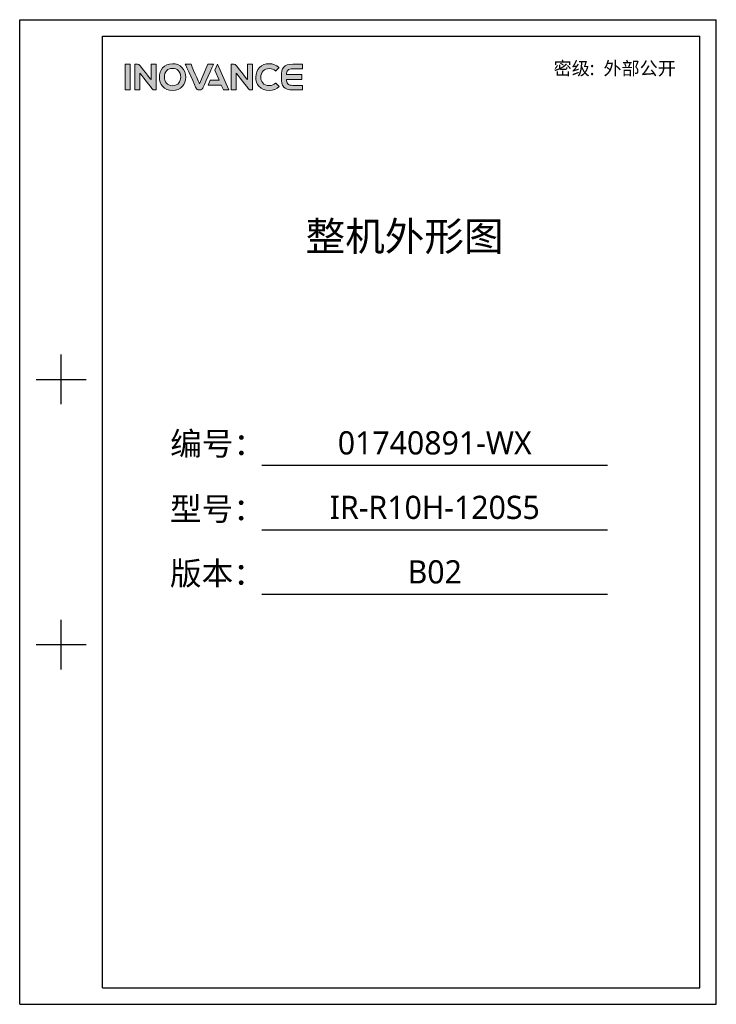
# Model space of a CAD drawing. Header units: millimetres. Extents: x 7426 to 8300, y 123 to 421.
# Tile 1 of 197: x 7426 to 7636, y 123 to 420. Entities that reach past the tile are written whole.
import ezdxf
from ezdxf.enums import TextEntityAlignment as Align

# ---------------------------------------------------------------- set-up
doc = ezdxf.new("R2010")
doc.units = ezdxf.units.MM
doc.layers.add('logo-蓝色', color=7, linetype='Continuous', true_color=0x008ccf)
doc.layers.add('模板', color=7, linetype='Continuous')
doc.styles.add('微软雅黑', font='msyh.ttc')

# ---------------------------------------------------------------- blocks, each defined once
blk = doc.blocks.new('封面')
at = {"layer": 'logo-蓝色'}
h = blk.add_hatch(color=256, dxfattribs=at)
h.dxf.hatch_style = 1
edge = h.paths.add_edge_path(flags=16)
edge.add_spline(control_points=[(7470.34, 404.95), (7470.77, 405.4), (7471.36, 405.62), (7472.07, 405.62), (7472.07, 405.62), (7472.78, 405.62), (7473.36, 405.4), (7473.79, 404.96), (7473.79, 404.96), (7474.27, 404.48), (7474.53, 403.74), (7474.52, 402.95), (7474.52, 402.95), (7474.5, 401.71), (7473.85, 400.39), (7472.07, 400.39), (7472.07, 400.39), (7470.31, 400.39), (7469.64, 401.7), (7469.61, 402.94), (7469.61, 402.94), (7469.59, 403.72), (7469.86, 404.46), (7470.34, 404.95)], knot_values=[0, 0, 0, 0, 0.166667, 0.166667, 0.166667, 0.166667, 0.333333, 0.333333, 0.333333, 0.333333, 0.5, 0.5, 0.5, 0.5, 0.666667, 0.666667, 0.666667, 0.666667, 0.833333, 0.833333, 0.833333, 0.833333, 1, 1, 1, 1], degree=3, periodic=0)
edge = h.paths.add_edge_path()
edge.add_spline(control_points=[(7472.07, 407.03), (7469.34, 407.03), (7468.1, 404.92), (7468.1, 402.96), (7468.1, 402.96), (7468.1, 401.89), (7468.44, 400.91), (7469.07, 400.2), (7469.07, 400.2), (7469.78, 399.4), (7470.82, 398.97), (7472.07, 398.97), (7472.07, 398.97), (7473.32, 398.97), (7474.36, 399.4), (7475.07, 400.22), (7475.07, 400.22), (7475.68, 400.93), (7476.03, 401.91), (7476.04, 402.97), (7476.04, 402.97), (7476.05, 404.11), (7475.64, 405.19), (7474.9, 405.93), (7474.9, 405.93), (7474.19, 406.65), (7473.21, 407.03), (7472.07, 407.03)], knot_values=[0, 0, 0, 0, 0.142857, 0.142857, 0.142857, 0.142857, 0.285714, 0.285714, 0.285714, 0.285714, 0.428571, 0.428571, 0.428571, 0.428571, 0.571429, 0.571429, 0.571429, 0.571429, 0.714286, 0.714286, 0.714286, 0.714286, 0.857143, 0.857143, 0.857143, 0.857143, 1, 1, 1, 1], degree=3, periodic=0)
h = blk.add_hatch(color=256, dxfattribs=at)
h.dxf.hatch_style = 1
edge = h.paths.add_edge_path()
edge.add_spline(control_points=[(7503.14, 401.18), (7502.67, 400.71), (7501.95, 400.42), (7501.25, 400.42), (7501.25, 400.42), (7499.37, 400.42), (7498.68, 401.73), (7498.67, 402.96), (7498.67, 402.96), (7498.67, 403.7), (7498.93, 404.39), (7499.4, 404.86), (7499.4, 404.86), (7499.85, 405.32), (7500.5, 405.56), (7501.25, 405.56), (7501.25, 405.56), (7501.95, 405.56), (7502.6, 405.31), (7503.06, 404.85), (7503.06, 404.85), (7503.06, 404.85), (7503.1, 404.82), (7503.1, 404.82), (7503.1, 404.82), (7503.1, 404.82), (7504.13, 405.82), (7504.13, 405.82), (7504.13, 405.82), (7504.13, 405.82), (7504.09, 405.85), (7504.09, 405.85), (7504.09, 405.85), (7503.31, 406.62), (7502.33, 407.03), (7501.25, 407.03), (7501.25, 407.03), (7500.05, 407.03), (7499.03, 406.64), (7498.3, 405.91), (7498.3, 405.91), (7497.57, 405.17), (7497.15, 404.1), (7497.16, 402.96), (7497.16, 402.96), (7497.16, 401.89), (7497.51, 400.91), (7498.13, 400.21), (7498.13, 400.21), (7498.86, 399.4), (7499.94, 398.97), (7501.25, 398.97), (7501.25, 398.97), (7502.41, 398.97), (7503.43, 399.37), (7504.19, 400.12), (7504.19, 400.12), (7504.19, 400.12), (7504.22, 400.15), (7504.22, 400.15), (7504.22, 400.15), (7504.22, 400.15), (7503.18, 401.21), (7503.18, 401.21), (7503.18, 401.21), (7503.18, 401.21), (7503.14, 401.18), (7503.14, 401.18)], knot_values=[0, 0, 0, 0, 0.058824, 0.058824, 0.058824, 0.058824, 0.117647, 0.117647, 0.117647, 0.117647, 0.176471, 0.176471, 0.176471, 0.176471, 0.235294, 0.235294, 0.235294, 0.235294, 0.294118, 0.294118, 0.294118, 0.294118, 0.352941, 0.352941, 0.352941, 0.352941, 0.411765, 0.411765, 0.411765, 0.411765, 0.470588, 0.470588, 0.470588, 0.470588, 0.529412, 0.529412, 0.529412, 0.529412, 0.588235, 0.588235, 0.588235, 0.588235, 0.647059, 0.647059, 0.647059, 0.647059, 0.705882, 0.705882, 0.705882, 0.705882, 0.764706, 0.764706, 0.764706, 0.764706, 0.823529, 0.823529, 0.823529, 0.823529, 0.882353, 0.882353, 0.882353, 0.882353, 0.941176, 0.941176, 0.941176, 0.941176, 1, 1, 1, 1], degree=3, periodic=0)
h = blk.add_hatch(color=256, dxfattribs=at)
h.dxf.hatch_style = 1
edge = h.paths.add_edge_path()
edge.add_spline(control_points=[(7457.76, 399.14), (7457.76, 399.14), (7459.29, 399.14), (7459.29, 399.14), (7459.29, 399.14), (7459.29, 399.14), (7459.29, 406.87), (7459.29, 406.87), (7459.29, 406.87), (7459.29, 406.87), (7457.76, 406.87), (7457.76, 406.87), (7457.76, 406.87), (7457.76, 406.87), (7457.76, 399.14), (7457.76, 399.14)], knot_values=[0, 0, 0, 0, 0.25, 0.25, 0.25, 0.25, 0.5, 0.5, 0.5, 0.5, 0.75, 0.75, 0.75, 0.75, 1, 1, 1, 1], degree=3, periodic=1)
h = blk.add_hatch(color=256, dxfattribs=at)
h.dxf.hatch_style = 1
edge = h.paths.add_edge_path()
edge.add_spline(control_points=[(7465.57, 406.87), (7465.57, 406.87), (7465.57, 402.22), (7465.57, 402.22), (7465.57, 402.22), (7465.57, 402.22), (7462.15, 406.53), (7462.15, 406.53), (7462.15, 406.53), (7462, 406.73), (7461.76, 406.86), (7461.49, 406.86), (7461.49, 406.86), (7461.49, 406.86), (7460.66, 406.86), (7460.66, 406.86), (7460.66, 406.86), (7460.66, 406.86), (7460.66, 399.13), (7460.66, 399.13), (7460.66, 399.13), (7460.66, 399.13), (7462.19, 399.13), (7462.19, 399.13), (7462.19, 399.13), (7462.19, 399.13), (7462.19, 404.19), (7462.19, 404.19), (7462.19, 404.19), (7462.19, 404.19), (7466.02, 399.36), (7466.02, 399.36), (7466.02, 399.36), (7466.13, 399.22), (7466.31, 399.13), (7466.5, 399.13), (7466.5, 399.13), (7466.5, 399.13), (7467.1, 399.13), (7467.1, 399.13), (7467.1, 399.13), (7467.1, 399.13), (7467.1, 406.87), (7467.1, 406.87), (7467.1, 406.87), (7467.1, 406.87), (7465.57, 406.87), (7465.57, 406.87)], knot_values=[0, 0, 0, 0, 0.083333, 0.083333, 0.083333, 0.083333, 0.166667, 0.166667, 0.166667, 0.166667, 0.25, 0.25, 0.25, 0.25, 0.333333, 0.333333, 0.333333, 0.333333, 0.416667, 0.416667, 0.416667, 0.416667, 0.5, 0.5, 0.5, 0.5, 0.583333, 0.583333, 0.583333, 0.583333, 0.666667, 0.666667, 0.666667, 0.666667, 0.75, 0.75, 0.75, 0.75, 0.833333, 0.833333, 0.833333, 0.833333, 0.916667, 0.916667, 0.916667, 0.916667, 1, 1, 1, 1], degree=3, periodic=1)
h = blk.add_hatch(color=256, dxfattribs=at)
h.dxf.hatch_style = 1
edge = h.paths.add_edge_path()
edge.add_spline(control_points=[(7482.69, 406.87), (7482.69, 406.87), (7480.16, 400.96), (7480.16, 400.96), (7480.16, 400.96), (7480.16, 400.96), (7477.63, 406.87), (7477.63, 406.87), (7477.63, 406.87), (7477.63, 406.87), (7475.91, 406.87), (7475.91, 406.87), (7475.91, 406.87), (7475.91, 406.87), (7479.16, 399.63), (7479.16, 399.63), (7479.16, 399.63), (7479.29, 399.34), (7479.58, 399.14), (7479.92, 399.14), (7479.92, 399.14), (7479.92, 399.14), (7479.92, 399.14), (7479.92, 399.14), (7479.92, 399.14), (7479.92, 399.14), (7480.39, 399.14), (7480.39, 399.14), (7480.39, 399.14), (7480.39, 399.14), (7480.4, 399.14), (7480.4, 399.14), (7480.4, 399.14), (7480.74, 399.14), (7481.03, 399.34), (7481.16, 399.63), (7481.16, 399.63), (7481.16, 399.63), (7484.41, 406.87), (7484.41, 406.87), (7484.41, 406.87), (7484.41, 406.87), (7482.69, 406.87), (7482.69, 406.87)], knot_values=[0, 0, 0, 0, 0.090909, 0.090909, 0.090909, 0.090909, 0.181818, 0.181818, 0.181818, 0.181818, 0.272727, 0.272727, 0.272727, 0.272727, 0.363636, 0.363636, 0.363636, 0.363636, 0.454545, 0.454545, 0.454545, 0.454545, 0.545455, 0.545455, 0.545455, 0.545455, 0.636364, 0.636364, 0.636364, 0.636364, 0.727273, 0.727273, 0.727273, 0.727273, 0.818182, 0.818182, 0.818182, 0.818182, 0.909091, 0.909091, 0.909091, 0.909091, 1, 1, 1, 1], degree=3, periodic=1)
h = blk.add_hatch(color=256, dxfattribs=at)
h.dxf.hatch_style = 1
edge = h.paths.add_edge_path()
edge.add_spline(control_points=[(7485.6, 406.87), (7485.6, 406.87), (7484.79, 405.07), (7484.79, 405.07), (7484.79, 405.07), (7484.79, 405.07), (7486.12, 402.01), (7486.12, 402.01), (7486.12, 402.01), (7486.12, 402.01), (7483.42, 402.01), (7483.42, 402.01), (7483.42, 402.01), (7483.42, 402.01), (7482.77, 400.57), (7482.77, 400.57), (7482.77, 400.57), (7482.77, 400.57), (7486.74, 400.57), (7486.74, 400.57), (7486.74, 400.57), (7486.74, 400.57), (7487.39, 399.14), (7487.39, 399.14), (7487.39, 399.14), (7487.39, 399.14), (7489.07, 399.14), (7489.07, 399.14), (7489.07, 399.14), (7489.07, 399.14), (7485.6, 406.87), (7485.6, 406.87)], knot_values=[0, 0, 0, 0, 0.125, 0.125, 0.125, 0.125, 0.25, 0.25, 0.25, 0.25, 0.375, 0.375, 0.375, 0.375, 0.5, 0.5, 0.5, 0.5, 0.625, 0.625, 0.625, 0.625, 0.75, 0.75, 0.75, 0.75, 0.875, 0.875, 0.875, 0.875, 1, 1, 1, 1], degree=3, periodic=1)
h = blk.add_hatch(color=256, dxfattribs=at)
h.dxf.hatch_style = 1
edge = h.paths.add_edge_path()
edge.add_spline(control_points=[(7494.62, 406.87), (7494.62, 406.87), (7494.62, 402.22), (7494.62, 402.22), (7494.62, 402.22), (7494.62, 402.22), (7491.2, 406.53), (7491.2, 406.53), (7491.2, 406.53), (7491.05, 406.73), (7490.81, 406.86), (7490.54, 406.86), (7490.54, 406.86), (7490.54, 406.86), (7489.71, 406.86), (7489.71, 406.86), (7489.71, 406.86), (7489.71, 406.86), (7489.71, 399.13), (7489.71, 399.13), (7489.71, 399.13), (7489.71, 399.13), (7491.24, 399.13), (7491.24, 399.13), (7491.24, 399.13), (7491.24, 399.13), (7491.24, 404.19), (7491.24, 404.19), (7491.24, 404.19), (7491.24, 404.19), (7495.07, 399.36), (7495.07, 399.36), (7495.07, 399.36), (7495.18, 399.22), (7495.36, 399.13), (7495.55, 399.13), (7495.55, 399.13), (7495.55, 399.13), (7496.15, 399.13), (7496.15, 399.13), (7496.15, 399.13), (7496.15, 399.13), (7496.15, 406.87), (7496.15, 406.87), (7496.15, 406.87), (7496.15, 406.87), (7494.62, 406.87), (7494.62, 406.87)], knot_values=[0, 0, 0, 0, 0.083333, 0.083333, 0.083333, 0.083333, 0.166667, 0.166667, 0.166667, 0.166667, 0.25, 0.25, 0.25, 0.25, 0.333333, 0.333333, 0.333333, 0.333333, 0.416667, 0.416667, 0.416667, 0.416667, 0.5, 0.5, 0.5, 0.5, 0.583333, 0.583333, 0.583333, 0.583333, 0.666667, 0.666667, 0.666667, 0.666667, 0.75, 0.75, 0.75, 0.75, 0.833333, 0.833333, 0.833333, 0.833333, 0.916667, 0.916667, 0.916667, 0.916667, 1, 1, 1, 1], degree=3, periodic=1)
h = blk.add_hatch(color=256, dxfattribs=at)
h.dxf.hatch_style = 1
edge = h.paths.add_edge_path()
edge.add_spline(control_points=[(7508.37, 405.52), (7508.37, 405.52), (7511.26, 405.52), (7511.26, 405.52), (7511.26, 405.52), (7511.26, 405.52), (7511.26, 406.87), (7511.26, 406.87), (7511.26, 406.87), (7511.26, 406.87), (7508.33, 406.87), (7508.33, 406.87), (7508.33, 406.87), (7505.63, 406.87), (7504.89, 405.84), (7504.89, 403.1), (7504.89, 403.1), (7504.89, 403.1), (7504.89, 403), (7504.89, 403), (7504.89, 403), (7504.89, 403), (7504.89, 403), (7504.89, 403), (7504.89, 403), (7504.89, 403), (7504.89, 403), (7504.89, 403), (7504.89, 403), (7504.89, 403), (7504.89, 403), (7504.89, 403), (7504.89, 403), (7504.89, 403), (7504.89, 402.9), (7504.89, 402.9), (7504.89, 402.9), (7504.89, 400.16), (7505.63, 399.13), (7508.33, 399.13), (7508.33, 399.13), (7508.33, 399.13), (7511.26, 399.13), (7511.26, 399.13), (7511.26, 399.13), (7511.26, 399.13), (7511.26, 400.48), (7511.26, 400.48), (7511.26, 400.48), (7511.26, 400.48), (7508.37, 400.48), (7508.37, 400.48), (7508.37, 400.48), (7507.65, 400.48), (7507.12, 400.61), (7506.79, 400.98), (7506.79, 400.98), (7506.53, 401.27), (7506.41, 401.74), (7506.38, 402.28), (7506.38, 402.28), (7506.38, 402.28), (7511.01, 402.28), (7511.01, 402.28), (7511.01, 402.28), (7511.01, 402.28), (7511.01, 403), (7511.01, 403), (7511.01, 403), (7511.01, 403), (7511.01, 403.72), (7511.01, 403.72), (7511.01, 403.72), (7511.01, 403.72), (7506.38, 403.72), (7506.38, 403.72), (7506.38, 403.72), (7506.41, 404.26), (7506.53, 404.72), (7506.79, 405.02), (7506.79, 405.02), (7507.12, 405.39), (7507.65, 405.52), (7508.37, 405.52)], knot_values=[0, 0, 0, 0, 0.047619, 0.047619, 0.047619, 0.047619, 0.095238, 0.095238, 0.095238, 0.095238, 0.142857, 0.142857, 0.142857, 0.142857, 0.190476, 0.190476, 0.190476, 0.190476, 0.238095, 0.238095, 0.238095, 0.238095, 0.285714, 0.285714, 0.285714, 0.285714, 0.333333, 0.333333, 0.333333, 0.333333, 0.380952, 0.380952, 0.380952, 0.380952, 0.428571, 0.428571, 0.428571, 0.428571, 0.47619, 0.47619, 0.47619, 0.47619, 0.52381, 0.52381, 0.52381, 0.52381, 0.571429, 0.571429, 0.571429, 0.571429, 0.619048, 0.619048, 0.619048, 0.619048, 0.666667, 0.666667, 0.666667, 0.666667, 0.714286, 0.714286, 0.714286, 0.714286, 0.761905, 0.761905, 0.761905, 0.761905, 0.809524, 0.809524, 0.809524, 0.809524, 0.857143, 0.857143, 0.857143, 0.857143, 0.904762, 0.904762, 0.904762, 0.904762, 0.952381, 0.952381, 0.952381, 0.952381, 1, 1, 1, 1], degree=3, periodic=0)
at = {"linetype": 'Continuous'}
for p, q in [((7425.97, 420.31), (7636.03, 420.31)), ((7425.97, 123.22), (7425.97, 420.31)), ((7636.03, 123.22), (7636.03, 420.31)), ((7450.98, 415.3), (7631.03, 415.3)), ((7450.98, 128.22), (7450.98, 415.3)), ((7631.03, 128.22), (7631.03, 415.3)), ((7438.48, 304.27), (7438.48, 319.28)), ((7430.98, 311.78), (7445.98, 311.78)), ((7499.01, 285.86), (7603.25, 285.86)), ((7499.01, 266.4), (7603.25, 266.4)), ((7499.01, 246.94), (7603.25, 246.94)), ((7438.48, 224.25), (7438.48, 239.26)), ((7430.98, 231.75), (7445.98, 231.75)), ((7450.98, 128.22), (7631.03, 128.22)), ((7425.97, 123.22), (7636.03, 123.22))]:
    blk.add_line(p, q, dxfattribs=at)
at = {"layer": 'logo-蓝色', "lineweight": 9}
for points in [[(7472.07, 407.03), (7469.34, 407.03), (7468.1, 404.92), (7468.1, 402.96)], [(7465.57, 406.87), (7465.57, 406.87), (7465.57, 402.22), (7465.57, 402.22)], [(7470.34, 404.95), (7470.77, 405.4), (7471.36, 405.62), (7472.07, 405.62)], [(7482.69, 406.87), (7482.69, 406.87), (7480.16, 400.96), (7480.16, 400.96)], [(7485.6, 406.87), (7485.6, 406.87), (7484.79, 405.07), (7484.79, 405.07)], [(7494.62, 406.87), (7494.62, 406.87), (7494.62, 402.22), (7494.62, 402.22)], [(7508.37, 405.52), (7508.37, 405.52), (7511.26, 405.52), (7511.26, 405.52)], [(7457.76, 399.14), (7457.76, 399.14), (7459.29, 399.14), (7459.29, 399.14)]]:
    blk.add_open_spline(points, degree=3, dxfattribs=at)
for points, knots in [([(7474.9, 405.93), (7474.9, 405.93), (7474.19, 406.65), (7473.21, 407.03), (7472.07, 407.03)], [0.8571429, 0.8571429, 0.8571429, 0.8571429, 0.8571429, 1, 1, 1, 1]), ([(7504.09, 405.85), (7504.09, 405.85), (7503.31, 406.62), (7502.33, 407.03), (7501.25, 407.03), (7501.25, 407.03), (7500.05, 407.03), (7499.03, 406.64), (7498.3, 405.91)], [0.4705882, 0.4705882, 0.4705882, 0.4705882, 0.4705882, 0.5294118, 0.5294118, 0.5294118, 0.5294118, 0.5882353, 0.5882353, 0.5882353, 0.5882353]), ([(7459.29, 406.87), (7459.29, 406.87), (7459.29, 406.87), (7457.76, 406.87), (7457.76, 406.87)], [0.5, 0.5, 0.5, 0.5, 0.5, 0.75, 0.75, 0.75, 0.75]), ([(7457.76, 406.87), (7457.76, 406.87), (7457.76, 406.87), (7457.76, 399.14), (7457.76, 399.14)], [0.75, 0.75, 0.75, 0.75, 0.75, 1, 1, 1, 1]), ([(7459.29, 399.14), (7459.29, 399.14), (7459.29, 399.14), (7459.29, 406.87), (7459.29, 406.87)], [0.25, 0.25, 0.25, 0.25, 0.25, 0.5, 0.5, 0.5, 0.5]), ([(7461.49, 406.86), (7461.49, 406.86), (7461.49, 406.86), (7460.66, 406.86), (7460.66, 406.86)], [0.25, 0.25, 0.25, 0.25, 0.25000001, 0.33333333, 0.33333333, 0.33333333, 0.33333333]), ([(7460.66, 406.86), (7460.66, 406.86), (7460.66, 406.86), (7460.66, 399.13), (7460.66, 399.13)], [0.33333333, 0.33333333, 0.33333333, 0.33333333, 0.33333334, 0.41666667, 0.41666667, 0.41666667, 0.41666667]), ([(7462.15, 406.53), (7462.15, 406.53), (7462, 406.73), (7461.76, 406.86), (7461.49, 406.86)], [0.16666667, 0.16666667, 0.16666667, 0.16666667, 0.16666668, 0.25, 0.25, 0.25, 0.25]), ([(7465.57, 402.22), (7465.57, 402.22), (7465.57, 402.22), (7462.15, 406.53), (7462.15, 406.53)], [0.08333333, 0.08333333, 0.08333333, 0.08333333, 0.08333334, 0.16666667, 0.16666667, 0.16666667, 0.16666667]), ([(7462.19, 399.13), (7462.19, 399.13), (7462.19, 399.13), (7462.19, 404.19), (7462.19, 404.19)], [0.5, 0.5, 0.5, 0.5, 0.50000001, 0.58333333, 0.58333333, 0.58333333, 0.58333333]), ([(7462.19, 404.19), (7462.19, 404.19), (7462.19, 404.19), (7466.02, 399.36), (7466.02, 399.36)], [0.58333333, 0.58333333, 0.58333333, 0.58333333, 0.58333334, 0.66666667, 0.66666667, 0.66666667, 0.66666667]), ([(7467.1, 406.87), (7467.1, 406.87), (7467.1, 406.87), (7465.57, 406.87), (7465.57, 406.87)], [0.91666667, 0.91666667, 0.91666667, 0.91666667, 0.91666668, 1, 1, 1, 1]), ([(7467.1, 399.13), (7467.1, 399.13), (7467.1, 399.13), (7467.1, 406.87), (7467.1, 406.87)], [0.83333333, 0.83333333, 0.83333333, 0.83333333, 0.83333334, 0.91666667, 0.91666667, 0.91666667, 0.91666667]), ([(7469.61, 402.94), (7469.61, 402.94), (7469.59, 403.72), (7469.86, 404.46), (7470.34, 404.95)], [0.8333333, 0.8333333, 0.8333333, 0.8333333, 0.8333333, 1, 1, 1, 1]), ([(7472.07, 405.62), (7472.07, 405.62), (7472.78, 405.62), (7473.36, 405.4), (7473.79, 404.96)], [0.1666667, 0.1666667, 0.1666667, 0.1666667, 0.1666667, 0.3333333, 0.3333333, 0.3333333, 0.3333333]), ([(7473.79, 404.96), (7473.79, 404.96), (7474.27, 404.48), (7474.53, 403.74), (7474.52, 402.95)], [0.3333333, 0.3333333, 0.3333333, 0.3333333, 0.3333333, 0.5, 0.5, 0.5, 0.5]), ([(7476.04, 402.97), (7476.04, 402.97), (7476.05, 404.11), (7475.64, 405.19), (7474.9, 405.93)], [0.7142857, 0.7142857, 0.7142857, 0.7142857, 0.7142857, 0.8571429, 0.8571429, 0.8571429, 0.8571429]), ([(7477.63, 406.87), (7477.63, 406.87), (7477.63, 406.87), (7475.91, 406.87), (7475.91, 406.87)], [0.18181818, 0.18181818, 0.18181818, 0.18181818, 0.18181819, 0.27272727, 0.27272727, 0.27272727, 0.27272727]), ([(7475.91, 406.87), (7475.91, 406.87), (7475.91, 406.87), (7479.16, 399.63), (7479.16, 399.63)], [0.27272727, 0.27272727, 0.27272727, 0.27272727, 0.27272728, 0.36363636, 0.36363636, 0.36363636, 0.36363636]), ([(7480.16, 400.96), (7480.16, 400.96), (7480.16, 400.96), (7477.63, 406.87), (7477.63, 406.87)], [0.09090909, 0.09090909, 0.09090909, 0.09090909, 0.0909091, 0.18181818, 0.18181818, 0.18181818, 0.18181818]), ([(7481.16, 399.63), (7481.16, 399.63), (7481.16, 399.63), (7484.41, 406.87), (7484.41, 406.87)], [0.81818182, 0.81818182, 0.81818182, 0.81818182, 0.81818183, 0.90909091, 0.90909091, 0.90909091, 0.90909091]), ([(7484.41, 406.87), (7484.41, 406.87), (7484.41, 406.87), (7482.69, 406.87), (7482.69, 406.87)], [0.90909091, 0.90909091, 0.90909091, 0.90909091, 0.90909092, 1, 1, 1, 1]), ([(7484.79, 405.07), (7484.79, 405.07), (7484.79, 405.07), (7486.12, 402.01), (7486.12, 402.01)], [0.125, 0.125, 0.125, 0.125, 0.125, 0.25, 0.25, 0.25, 0.25]), ([(7489.07, 399.14), (7489.07, 399.14), (7489.07, 399.14), (7485.6, 406.87), (7485.6, 406.87)], [0.875, 0.875, 0.875, 0.875, 0.875, 1, 1, 1, 1]), ([(7490.54, 406.86), (7490.54, 406.86), (7490.54, 406.86), (7489.71, 406.86), (7489.71, 406.86)], [0.25, 0.25, 0.25, 0.25, 0.25000001, 0.33333333, 0.33333333, 0.33333333, 0.33333333]), ([(7489.71, 406.86), (7489.71, 406.86), (7489.71, 406.86), (7489.71, 399.13), (7489.71, 399.13)], [0.33333333, 0.33333333, 0.33333333, 0.33333333, 0.33333334, 0.41666667, 0.41666667, 0.41666667, 0.41666667]), ([(7491.2, 406.53), (7491.2, 406.53), (7491.05, 406.73), (7490.81, 406.86), (7490.54, 406.86)], [0.16666667, 0.16666667, 0.16666667, 0.16666667, 0.16666668, 0.25, 0.25, 0.25, 0.25]), ([(7494.62, 402.22), (7494.62, 402.22), (7494.62, 402.22), (7491.2, 406.53), (7491.2, 406.53)], [0.08333333, 0.08333333, 0.08333333, 0.08333333, 0.08333334, 0.16666667, 0.16666667, 0.16666667, 0.16666667]), ([(7491.24, 399.13), (7491.24, 399.13), (7491.24, 399.13), (7491.24, 404.19), (7491.24, 404.19)], [0.5, 0.5, 0.5, 0.5, 0.50000001, 0.58333333, 0.58333333, 0.58333333, 0.58333333]), ([(7491.24, 404.19), (7491.24, 404.19), (7491.24, 404.19), (7495.07, 399.36), (7495.07, 399.36)], [0.58333333, 0.58333333, 0.58333333, 0.58333333, 0.58333334, 0.66666667, 0.66666667, 0.66666667, 0.66666667]), ([(7496.15, 406.87), (7496.15, 406.87), (7496.15, 406.87), (7494.62, 406.87), (7494.62, 406.87)], [0.91666667, 0.91666667, 0.91666667, 0.91666667, 0.91666668, 1, 1, 1, 1]), ([(7496.15, 399.13), (7496.15, 399.13), (7496.15, 399.13), (7496.15, 406.87), (7496.15, 406.87)], [0.83333333, 0.83333333, 0.83333333, 0.83333333, 0.83333334, 0.91666667, 0.91666667, 0.91666667, 0.91666667]), ([(7498.3, 405.91), (7498.3, 405.91), (7497.57, 405.17), (7497.15, 404.1), (7497.16, 402.96)], [0.58823529, 0.58823529, 0.58823529, 0.58823529, 0.5882353, 0.64705882, 0.64705882, 0.64705882, 0.64705882]), ([(7498.67, 402.96), (7498.67, 402.96), (7498.67, 403.7), (7498.93, 404.39), (7499.4, 404.86)], [0.11764706, 0.11764706, 0.11764706, 0.11764706, 0.11764707, 0.17647059, 0.17647059, 0.17647059, 0.17647059]), ([(7499.4, 404.86), (7499.4, 404.86), (7499.85, 405.32), (7500.5, 405.56), (7501.25, 405.56)], [0.17647059, 0.17647059, 0.17647059, 0.17647059, 0.1764706, 0.23529412, 0.23529412, 0.23529412, 0.23529412]), ([(7501.25, 405.56), (7501.25, 405.56), (7501.95, 405.56), (7502.6, 405.31), (7503.06, 404.85)], [0.23529412, 0.23529412, 0.23529412, 0.23529412, 0.23529413, 0.29411765, 0.29411765, 0.29411765, 0.29411765]), ([(7503.06, 404.85), (7503.06, 404.85), (7503.06, 404.85), (7503.1, 404.82), (7503.1, 404.82)], [0.29411765, 0.29411765, 0.29411765, 0.29411765, 0.29411766, 0.35294118, 0.35294118, 0.35294118, 0.35294118]), ([(7503.1, 404.82), (7503.1, 404.82), (7503.1, 404.82), (7504.13, 405.82), (7504.13, 405.82)], [0.35294118, 0.35294118, 0.35294118, 0.35294118, 0.35294119, 0.41176471, 0.41176471, 0.41176471, 0.41176471]), ([(7504.13, 405.82), (7504.13, 405.82), (7504.13, 405.82), (7504.09, 405.85), (7504.09, 405.85)], [0.41176471, 0.41176471, 0.41176471, 0.41176471, 0.41176472, 0.47058824, 0.47058824, 0.47058824, 0.47058824]), ([(7508.33, 406.87), (7508.33, 406.87), (7505.63, 406.87), (7504.89, 405.84), (7504.89, 403.1)], [0.14285714, 0.14285714, 0.14285714, 0.14285714, 0.14285715, 0.19047619, 0.19047619, 0.19047619, 0.19047619]), ([(7506.38, 403.72), (7506.38, 403.72), (7506.41, 404.26), (7506.53, 404.72), (7506.79, 405.02)], [0.9047619, 0.9047619, 0.9047619, 0.9047619, 0.90476191, 0.95238095, 0.95238095, 0.95238095, 0.95238095]), ([(7506.79, 405.02), (7506.79, 405.02), (7507.12, 405.39), (7507.65, 405.52), (7508.37, 405.52)], [0.95238095, 0.95238095, 0.95238095, 0.95238095, 0.95238096, 1, 1, 1, 1]), ([(7511.26, 406.87), (7511.26, 406.87), (7511.26, 406.87), (7508.33, 406.87), (7508.33, 406.87)], [0.0952381, 0.0952381, 0.0952381, 0.0952381, 0.09523811, 0.14285714, 0.14285714, 0.14285714, 0.14285714]), ([(7511.26, 405.52), (7511.26, 405.52), (7511.26, 405.52), (7511.26, 406.87), (7511.26, 406.87)], [0.04761905, 0.04761905, 0.04761905, 0.04761905, 0.04761906, 0.0952381, 0.0952381, 0.0952381, 0.0952381]), ([(7468.1, 402.96), (7468.1, 402.96), (7468.1, 401.89), (7468.44, 400.91), (7469.07, 400.2)], [0.1428571, 0.1428571, 0.1428571, 0.1428571, 0.1428572, 0.2857143, 0.2857143, 0.2857143, 0.2857143]), ([(7474.52, 402.95), (7474.52, 402.95), (7474.5, 401.71), (7473.85, 400.39), (7472.07, 400.39), (7472.07, 400.39), (7470.31, 400.39), (7469.64, 401.7), (7469.61, 402.94)], [0.5, 0.5, 0.5, 0.5, 0.5, 0.6666667, 0.6666667, 0.6666667, 0.6666667, 0.8333333, 0.8333333, 0.8333333, 0.8333333]), ([(7475.07, 400.22), (7475.07, 400.22), (7475.68, 400.93), (7476.03, 401.91), (7476.04, 402.97)], [0.5714286, 0.5714286, 0.5714286, 0.5714286, 0.5714286, 0.7142857, 0.7142857, 0.7142857, 0.7142857]), ([(7483.42, 402.01), (7483.42, 402.01), (7483.42, 402.01), (7482.77, 400.57), (7482.77, 400.57)], [0.375, 0.375, 0.375, 0.375, 0.375, 0.5, 0.5, 0.5, 0.5]), ([(7486.12, 402.01), (7486.12, 402.01), (7486.12, 402.01), (7483.42, 402.01), (7483.42, 402.01)], [0.25, 0.25, 0.25, 0.25, 0.25, 0.375, 0.375, 0.375, 0.375]), ([(7497.16, 402.96), (7497.16, 402.96), (7497.16, 401.89), (7497.51, 400.91), (7498.13, 400.21)], [0.64705882, 0.64705882, 0.64705882, 0.64705882, 0.64705883, 0.70588235, 0.70588235, 0.70588235, 0.70588235]), ([(7503.14, 401.18), (7502.67, 400.71), (7501.95, 400.42), (7501.25, 400.42), (7501.25, 400.42), (7499.37, 400.42), (7498.68, 401.73), (7498.67, 402.96)], [0, 0, 0, 0, 0.0588235, 0.0588235, 0.0588235, 0.0588235, 0.1176471, 0.1176471, 0.1176471, 0.1176471]), ([(7503.18, 401.21), (7503.18, 401.21), (7503.18, 401.21), (7503.14, 401.18), (7503.14, 401.18)], [0.94117647, 0.94117647, 0.94117647, 0.94117647, 0.94117648, 1, 1, 1, 1]), ([(7504.22, 400.15), (7504.22, 400.15), (7504.22, 400.15), (7503.18, 401.21), (7503.18, 401.21)], [0.88235294, 0.88235294, 0.88235294, 0.88235294, 0.88235295, 0.94117647, 0.94117647, 0.94117647, 0.94117647]), ([(7504.89, 403.1), (7504.89, 403.1), (7504.89, 403.1), (7504.89, 403), (7504.89, 403)], [0.19047619, 0.19047619, 0.19047619, 0.19047619, 0.1904762, 0.23809524, 0.23809524, 0.23809524, 0.23809524]), ([(7504.89, 403), (7504.89, 403), (7504.89, 403), (7504.89, 403), (7504.89, 403)], [0.23809524, 0.23809524, 0.23809524, 0.23809524, 0.23809525, 0.28571429, 0.28571429, 0.28571429, 0.28571429]), ([(7504.89, 403), (7504.89, 403), (7504.89, 403), (7504.89, 403), (7504.89, 403)], [0.28571429, 0.28571429, 0.28571429, 0.28571429, 0.2857143, 0.33333333, 0.33333333, 0.33333333, 0.33333333]), ([(7504.89, 403), (7504.89, 403), (7504.89, 403), (7504.89, 403), (7504.89, 403)], [0.33333333, 0.33333333, 0.33333333, 0.33333333, 0.33333334, 0.38095238, 0.38095238, 0.38095238, 0.38095238]), ([(7504.89, 403), (7504.89, 403), (7504.89, 403), (7504.89, 402.9), (7504.89, 402.9)], [0.38095238, 0.38095238, 0.38095238, 0.38095238, 0.38095239, 0.42857143, 0.42857143, 0.42857143, 0.42857143]), ([(7504.89, 402.9), (7504.89, 402.9), (7504.89, 400.16), (7505.63, 399.13), (7508.33, 399.13)], [0.42857143, 0.42857143, 0.42857143, 0.42857143, 0.42857144, 0.47619048, 0.47619048, 0.47619048, 0.47619048]), ([(7511.01, 403.72), (7511.01, 403.72), (7511.01, 403.72), (7506.38, 403.72), (7506.38, 403.72)], [0.85714286, 0.85714286, 0.85714286, 0.85714286, 0.85714287, 0.9047619, 0.9047619, 0.9047619, 0.9047619]), ([(7506.79, 400.98), (7506.79, 400.98), (7506.53, 401.27), (7506.41, 401.74), (7506.38, 402.28)], [0.66666667, 0.66666667, 0.66666667, 0.66666667, 0.66666668, 0.71428571, 0.71428571, 0.71428571, 0.71428571]), ([(7506.38, 402.28), (7506.38, 402.28), (7506.38, 402.28), (7511.01, 402.28), (7511.01, 402.28)], [0.71428571, 0.71428571, 0.71428571, 0.71428571, 0.71428572, 0.76190476, 0.76190476, 0.76190476, 0.76190476]), ([(7511.01, 403), (7511.01, 403), (7511.01, 403), (7511.01, 403.72), (7511.01, 403.72)], [0.80952381, 0.80952381, 0.80952381, 0.80952381, 0.80952382, 0.85714286, 0.85714286, 0.85714286, 0.85714286]), ([(7511.01, 402.28), (7511.01, 402.28), (7511.01, 402.28), (7511.01, 403), (7511.01, 403)], [0.76190476, 0.76190476, 0.76190476, 0.76190476, 0.76190477, 0.80952381, 0.80952381, 0.80952381, 0.80952381]), ([(7460.66, 399.13), (7460.66, 399.13), (7460.66, 399.13), (7462.19, 399.13), (7462.19, 399.13)], [0.41666667, 0.41666667, 0.41666667, 0.41666667, 0.41666668, 0.5, 0.5, 0.5, 0.5]), ([(7466.02, 399.36), (7466.02, 399.36), (7466.13, 399.22), (7466.31, 399.13), (7466.5, 399.13)], [0.66666667, 0.66666667, 0.66666667, 0.66666667, 0.66666668, 0.75, 0.75, 0.75, 0.75]), ([(7466.5, 399.13), (7466.5, 399.13), (7466.5, 399.13), (7467.1, 399.13), (7467.1, 399.13)], [0.75, 0.75, 0.75, 0.75, 0.75000001, 0.83333333, 0.83333333, 0.83333333, 0.83333333]), ([(7469.07, 400.2), (7469.07, 400.2), (7469.78, 399.4), (7470.82, 398.97), (7472.07, 398.97)], [0.2857143, 0.2857143, 0.2857143, 0.2857143, 0.2857143, 0.4285714, 0.4285714, 0.4285714, 0.4285714]), ([(7472.07, 398.97), (7472.07, 398.97), (7473.32, 398.97), (7474.36, 399.4), (7475.07, 400.22)], [0.4285714, 0.4285714, 0.4285714, 0.4285714, 0.4285714, 0.5714286, 0.5714286, 0.5714286, 0.5714286]), ([(7479.16, 399.63), (7479.16, 399.63), (7479.29, 399.34), (7479.58, 399.14), (7479.92, 399.14)], [0.36363636, 0.36363636, 0.36363636, 0.36363636, 0.36363637, 0.45454545, 0.45454545, 0.45454545, 0.45454545]), ([(7479.92, 399.14), (7479.92, 399.14), (7479.92, 399.14), (7479.92, 399.14), (7479.92, 399.14)], [0.45454545, 0.45454545, 0.45454545, 0.45454545, 0.45454546, 0.54545455, 0.54545455, 0.54545455, 0.54545455]), ([(7479.92, 399.14), (7479.92, 399.14), (7479.92, 399.14), (7480.39, 399.14), (7480.39, 399.14)], [0.54545455, 0.54545455, 0.54545455, 0.54545455, 0.54545456, 0.63636364, 0.63636364, 0.63636364, 0.63636364]), ([(7480.39, 399.14), (7480.39, 399.14), (7480.39, 399.14), (7480.4, 399.14), (7480.4, 399.14)], [0.63636364, 0.63636364, 0.63636364, 0.63636364, 0.63636365, 0.72727273, 0.72727273, 0.72727273, 0.72727273]), ([(7480.4, 399.14), (7480.4, 399.14), (7480.74, 399.14), (7481.03, 399.34), (7481.16, 399.63)], [0.72727273, 0.72727273, 0.72727273, 0.72727273, 0.72727274, 0.81818182, 0.81818182, 0.81818182, 0.81818182]), ([(7482.77, 400.57), (7482.77, 400.57), (7482.77, 400.57), (7486.74, 400.57), (7486.74, 400.57)], [0.5, 0.5, 0.5, 0.5, 0.5, 0.625, 0.625, 0.625, 0.625]), ([(7486.74, 400.57), (7486.74, 400.57), (7486.74, 400.57), (7487.39, 399.14), (7487.39, 399.14)], [0.625, 0.625, 0.625, 0.625, 0.625, 0.75, 0.75, 0.75, 0.75]), ([(7487.39, 399.14), (7487.39, 399.14), (7487.39, 399.14), (7489.07, 399.14), (7489.07, 399.14)], [0.75, 0.75, 0.75, 0.75, 0.75, 0.875, 0.875, 0.875, 0.875]), ([(7489.71, 399.13), (7489.71, 399.13), (7489.71, 399.13), (7491.24, 399.13), (7491.24, 399.13)], [0.41666667, 0.41666667, 0.41666667, 0.41666667, 0.41666668, 0.5, 0.5, 0.5, 0.5]), ([(7495.07, 399.36), (7495.07, 399.36), (7495.18, 399.22), (7495.36, 399.13), (7495.55, 399.13)], [0.66666667, 0.66666667, 0.66666667, 0.66666667, 0.66666668, 0.75, 0.75, 0.75, 0.75]), ([(7495.55, 399.13), (7495.55, 399.13), (7495.55, 399.13), (7496.15, 399.13), (7496.15, 399.13)], [0.75, 0.75, 0.75, 0.75, 0.75000001, 0.83333333, 0.83333333, 0.83333333, 0.83333333]), ([(7498.13, 400.21), (7498.13, 400.21), (7498.86, 399.4), (7499.94, 398.97), (7501.25, 398.97), (7501.25, 398.97), (7502.41, 398.97), (7503.43, 399.37), (7504.19, 400.12)], [0.7058824, 0.7058824, 0.7058824, 0.7058824, 0.7058824, 0.7647059, 0.7647059, 0.7647059, 0.7647059, 0.8235294, 0.8235294, 0.8235294, 0.8235294]), ([(7504.19, 400.12), (7504.19, 400.12), (7504.19, 400.12), (7504.22, 400.15), (7504.22, 400.15)], [0.82352941, 0.82352941, 0.82352941, 0.82352941, 0.82352942, 0.88235294, 0.88235294, 0.88235294, 0.88235294]), ([(7511.26, 400.48), (7511.26, 400.48), (7511.26, 400.48), (7508.37, 400.48), (7508.37, 400.48), (7508.37, 400.48), (7507.65, 400.48), (7507.12, 400.61), (7506.79, 400.98)], [0.57142857, 0.57142857, 0.57142857, 0.57142857, 0.57142858, 0.61904762, 0.61904762, 0.61904762, 0.61904763, 0.66666667, 0.66666667, 0.66666667, 0.66666667]), ([(7508.33, 399.13), (7508.33, 399.13), (7508.33, 399.13), (7511.26, 399.13), (7511.26, 399.13)], [0.47619048, 0.47619048, 0.47619048, 0.47619048, 0.47619049, 0.52380952, 0.52380952, 0.52380952, 0.52380952]), ([(7511.26, 399.13), (7511.26, 399.13), (7511.26, 399.13), (7511.26, 400.48), (7511.26, 400.48)], [0.52380952, 0.52380952, 0.52380952, 0.52380952, 0.52380953, 0.57142857, 0.57142857, 0.57142857, 0.57142857])]:
    blk.add_open_spline(points, degree=3, knots=knots, dxfattribs=at)
at = {"linetype": 'Continuous', "style": '微软雅黑'}
for s, height, p in [('密级:  外部公开', 4.001, (7586.98, 403.61)), ('编号：', 7, (7471.34, 288.89)), ('型号：', 7, (7471.27, 269.21)), ('版本：', 7, (7471.27, 249.75))]:
    blk.add_text(s, height=height, dxfattribs=at).set_placement(p)
at = {"linetype": 'Continuous', "lineweight": 0, "ltscale": 0.3, "style": '微软雅黑'}
for tag, p in [('编码', (7551.13, 292.63)), ('产品型号', (7551.13, 273.17)), ('版本号', (7551.13, 253.71))]:
    blk.add_attdef(tag, text='', height=7, dxfattribs=at).set_placement(p, align=Align.MIDDLE)
at = {"layer": '模板', "style": '微软雅黑'}
blk.add_text('整机外形图', height=8.752, dxfattribs=at).set_placement((7512.19, 350.58))

msp = doc.modelspace()

# ---------------------------------------------------------------- block references
at = {"layer": '模板'}
msp.add_blockref('封面', (0, 0), dxfattribs=at).add_auto_attribs({'产品型号': 'IR-R10H-120S5', '编码': '01740891-WX', '版本号': 'B02'})

doc.saveas('drawing.dxf')
